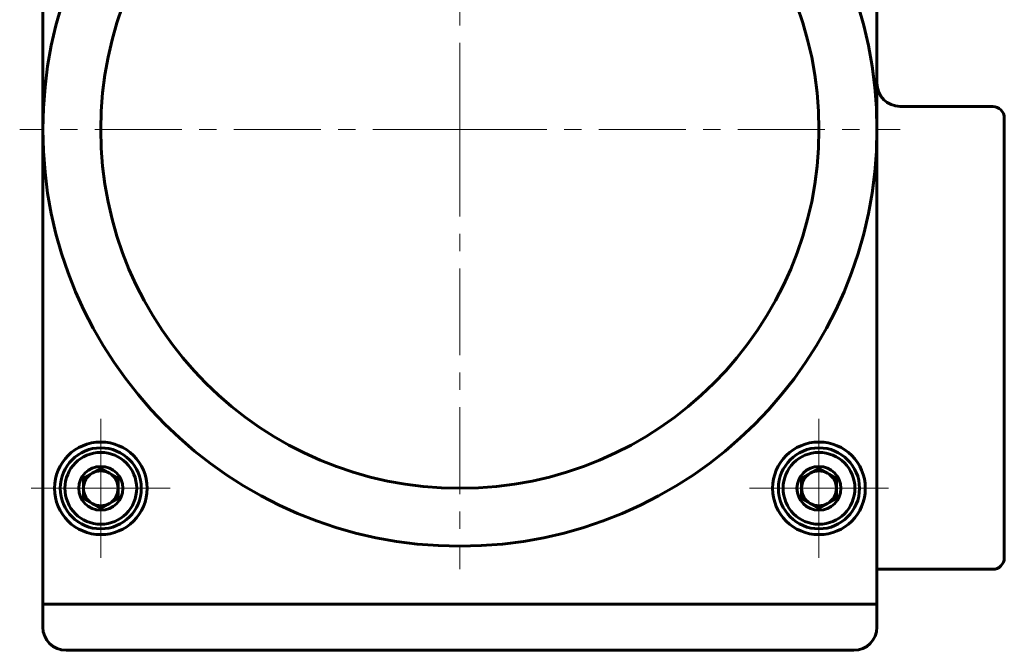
# Model space of a CAD drawing. Header units: millimetres. Extents: x -86 to 204, y -54 to 55.
# Tile 9 of 14: x 114 to 199, y -54 to 1. Entities that reach past the tile are written whole.
import ezdxf

# ---------------------------------------------------------------- set-up
doc = ezdxf.new("R2010")
doc.units = ezdxf.units.MM
doc.linetypes.add('K5LT_AXLED', pattern=[12, 7.5, -1.5, 1.5, -1.5])
doc.linetypes.add('K5LT_BASIC', pattern=[0])
doc.layers.add('Системный слой (1)', color=7, linetype='Continuous', true_color=0x6c6c6c)

# ---------------------------------------------------------------- blocks, each defined once
blk = doc.blocks.new('U66')
at = {"layer": 'Системный слой (1)', "color": 30, "linetype": 'K5LT_AXLED', "lineweight": 18, "true_color": 0xff8000}
for q in [(120.985, -34), (114.985, -40), (126.985, -40), (120.985, -46)]:
    blk.add_line((120.985, -40), q, dxfattribs=at)
blk = doc.blocks.new('U68')
at = {"layer": 'Системный слой (1)', "color": 30, "linetype": 'K5LT_AXLED', "lineweight": 18, "true_color": 0xff8000}
for q in [(151.985, 29), (113.985, -9), (189.985, -9), (151.985, -47)]:
    blk.add_line((151.985, -9), q, dxfattribs=at)
blk = doc.blocks.new('U69')
at = {"layer": 'Системный слой (1)', "color": 30, "linetype": 'K5LT_AXLED', "lineweight": 18, "true_color": 0xff8000}
for q in [(182.985, -34), (176.985, -40), (188.985, -40), (182.985, -46)]:
    blk.add_line((182.985, -40), q, dxfattribs=at)

msp = doc.modelspace()

# ---------------------------------------------------------------- linework, layer by layer
at = {"layer": 'Системный слой (1)', "color": 150, "linetype": 'K5LT_BASIC', "lineweight": 60, "true_color": 0x0080ff}
for p, q in [((115.985, 25), (115.985, -9)), ((187.985, -9), (187.985, 25)), ((197.985, -7), (189.985, -7)), ((198.985, -46), (198.985, -8)), ((115.985, -9), (115.985, -50)), ((187.985, -50), (187.985, -9)), ((120.985, -38.268), (119.485, -39.134)), ((122.485, -39.134), (120.985, -38.268)), ((182.985, -38.268), (181.485, -39.134)), ((184.485, -39.134), (182.985, -38.268)), ((119.485, -39.134), (119.485, -40.866)), ((122.485, -40.866), (122.485, -39.134)), ((181.485, -39.134), (181.485, -40.866)), ((184.485, -40.866), (184.485, -39.134)), ((119.485, -40.866), (120.985, -41.732)), ((120.985, -41.732), (122.485, -40.866)), ((181.485, -40.866), (182.985, -41.732)), ((182.985, -41.732), (184.485, -40.866)), ((187.985, -47), (197.985, -47)), ((115.985, -50), (115.985, -52)), ((115.985, -50), (187.985, -50)), ((187.985, -50), (187.985, -52)), ((117.985, -54), (185.985, -54))]:
    msp.add_line(p, q, dxfattribs=at)
for centre, radius in [((151.985, -9), 36), ((151.985, -9), 31), ((120.985, -40), 4), ((120.985, -40), 3.5), ((182.985, -40), 4), ((182.985, -40), 3.5), ((120.985, -40), 3.1), ((182.985, -40), 3.1), ((120.985, -40), 1.9), ((182.985, -40), 1.9)]:
    msp.add_circle(centre, radius, dxfattribs=at)
for centre, radius, start, end in [((189.985, -5), 2, 180, 270), ((197.985, -8), 1, 0, 90), ((120.985, -40), 1.5, 120, 180), ((120.985, -40), 1.5, 90, 120), ((120.985, -40), 1.5, 60, 90), ((120.985, -40), 1.5, 0, 60), ((182.985, -40), 1.5, 120, 180), ((182.985, -40), 1.5, 90, 120), ((182.985, -40), 1.5, 60, 90), ((182.985, -40), 1.5, 0, 60), ((120.985, -40), 1.5, 180, 240), ((120.985, -40), 1.5, 300, 0), ((182.985, -40), 1.5, 180, 240), ((182.985, -40), 1.5, 300, 0), ((120.985, -40), 1.5, 240, 300), ((182.985, -40), 1.5, 240, 300), ((197.985, -46), 1, 270, 0), ((117.985, -52), 2, 180, 270), ((185.985, -52), 2, 270, 0)]:
    msp.add_arc(centre, radius, start, end, dxfattribs=at)

# ---------------------------------------------------------------- block references
at = {"layer": 'Системный слой (1)'}
for name in ['U68', 'U66', 'U69']:
    msp.add_blockref(name, (0, 0), dxfattribs=at)

doc.saveas('drawing.dxf')
